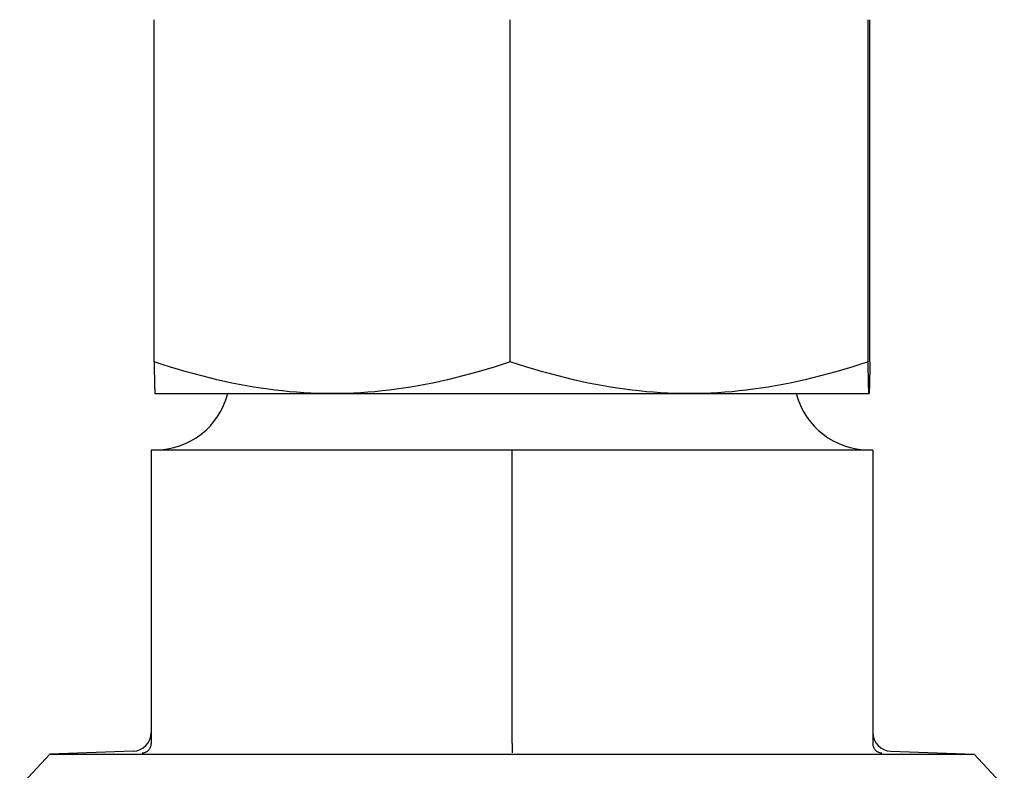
# Model space of a CAD drawing. Header units: millimetres. Extents: x 71 to 3793, y 26 to 321.
# Tile 5 of 11: x 417 to 443, y 196 to 216. Entities that reach past the tile are written whole.
import ezdxf

# ---------------------------------------------------------------- set-up
doc = ezdxf.new("R2010")
doc.units = ezdxf.units.MM
doc.layers.add('DETAIL', color=2, linetype='Continuous')

msp = doc.modelspace()

# ---------------------------------------------------------------- linework, layer by layer
at = {"layer": 'DETAIL'}
for p, q in [((420.79, 206.651), (420.79, 215.754)), ((430.268, 206.651), (430.268, 215.754)), ((439.79, 206.651), (439.79, 215.754)), ((439.835, 206.651), (439.835, 215.754)), ((420.813, 205.803), (425.529, 205.803)), ((420.813, 205.803), (420.813, 205.803)), ((425.529, 205.803), (435.029, 205.803)), ((435.029, 205.803), (439.813, 205.803)), ((439.813, 205.803), (439.813, 205.803)), ((439.813, 205.803), (439.813, 205.803)), ((430.313, 204.303), (420.713, 204.303)), ((420.713, 204.303), (420.713, 196.494)), ((439.913, 204.303), (430.313, 204.303)), ((430.313, 196.494), (430.313, 204.303)), ((439.913, 204.303), (439.913, 196.494)), ((420.23, 196.286), (418.012, 196.209)), ((430.313, 196.494), (430.313, 196.241)), ((440.395, 196.286), (442.613, 196.209)), ((418.012, 196.209), (417.213, 195.351)), ((418.012, 196.209), (442.613, 196.209)), ((442.613, 196.209), (443.413, 195.351))]:
    msp.add_line(p, q, dxfattribs=at)
at = {"layer": 'DETAIL', "flags": 128}
for points in [[(425.529, 205.803), (425.339, 205.804), (425.15, 205.809), (424.96, 205.816), (424.771, 205.826), (424.582, 205.839), (424.393, 205.855), (424.204, 205.874), (424.014, 205.896), (423.823, 205.92), (423.632, 205.947), (423.44, 205.978), (423.246, 206.011), (423.052, 206.047), (422.856, 206.086), (422.659, 206.128), (422.46, 206.174), (422.26, 206.222), (422.057, 206.273), (421.852, 206.328), (421.645, 206.386), (421.436, 206.447), (421.223, 206.512), (421.008, 206.58), (420.79, 206.651)], [(420.79, 206.651), (420.791, 206.58), (420.792, 206.513), (420.793, 206.449), (420.794, 206.388), (420.795, 206.33), (420.796, 206.276), (420.797, 206.225), (420.798, 206.176), (420.799, 206.131), (420.8, 206.089), (420.801, 206.05), (420.802, 206.014), (420.803, 205.981), (420.804, 205.95), (420.805, 205.923), (420.805, 205.898), (420.806, 205.876), (420.807, 205.857), (420.808, 205.841), (420.809, 205.828), (420.81, 205.817), (420.811, 205.81), (420.812, 205.805), (420.813, 205.803)], [(430.268, 206.651), (430.05, 206.58), (429.835, 206.512), (429.623, 206.447), (429.413, 206.386), (429.206, 206.328), (429.001, 206.273), (428.799, 206.222), (428.598, 206.174), (428.399, 206.128), (428.202, 206.086), (428.006, 206.047), (427.812, 206.011), (427.619, 205.978), (427.426, 205.947), (427.235, 205.92), (427.045, 205.896), (426.855, 205.874), (426.665, 205.855), (426.476, 205.839), (426.287, 205.826), (426.098, 205.816), (425.909, 205.809), (425.719, 205.804), (425.529, 205.803)], [(435.029, 205.803), (434.838, 205.804), (434.648, 205.809), (434.458, 205.816), (434.268, 205.826), (434.078, 205.839), (433.888, 205.855), (433.697, 205.874), (433.506, 205.896), (433.315, 205.92), (433.123, 205.947), (432.93, 205.978), (432.735, 206.011), (432.54, 206.047), (432.343, 206.086), (432.145, 206.128), (431.946, 206.174), (431.744, 206.222), (431.54, 206.273), (431.335, 206.328), (431.127, 206.386), (430.916, 206.447), (430.703, 206.512), (430.487, 206.58), (430.268, 206.651)], [(439.79, 206.651), (439.571, 206.58), (439.355, 206.512), (439.142, 206.447), (438.931, 206.386), (438.723, 206.328), (438.518, 206.273), (438.314, 206.222), (438.112, 206.174), (437.913, 206.128), (437.714, 206.086), (437.518, 206.047), (437.323, 206.011), (437.128, 205.978), (436.935, 205.947), (436.743, 205.92), (436.552, 205.896), (436.361, 205.874), (436.17, 205.855), (435.98, 205.839), (435.79, 205.826), (435.6, 205.816), (435.41, 205.809), (435.22, 205.804), (435.029, 205.803)], [(439.813, 205.803), (439.812, 205.804), (439.811, 205.809), (439.81, 205.816), (439.809, 205.826), (439.808, 205.839), (439.807, 205.855), (439.806, 205.874), (439.805, 205.896), (439.805, 205.92), (439.804, 205.947), (439.803, 205.978), (439.802, 206.011), (439.801, 206.047), (439.8, 206.086), (439.799, 206.128), (439.798, 206.174), (439.797, 206.222), (439.796, 206.273), (439.795, 206.328), (439.794, 206.386), (439.793, 206.447), (439.792, 206.512), (439.791, 206.58), (439.79, 206.651)], [(439.835, 206.651), (439.834, 206.58), (439.833, 206.512), (439.832, 206.447), (439.831, 206.386), (439.83, 206.328), (439.829, 206.273), (439.828, 206.222), (439.827, 206.174), (439.826, 206.128), (439.825, 206.086), (439.824, 206.047), (439.823, 206.011), (439.823, 205.978), (439.822, 205.947), (439.821, 205.92), (439.82, 205.896), (439.819, 205.874), (439.818, 205.855), (439.817, 205.839), (439.816, 205.826), (439.815, 205.816), (439.814, 205.809), (439.814, 205.804), (439.813, 205.803)], [(420.47, 196.241), (420.485, 196.242), (420.5, 196.244), (420.515, 196.247), (420.53, 196.251), (420.544, 196.256), (420.559, 196.261), (420.573, 196.268), (420.586, 196.275), (420.6, 196.283), (420.612, 196.292), (420.625, 196.302), (420.636, 196.313), (420.648, 196.325), (420.658, 196.337), (420.668, 196.35), (420.677, 196.364), (420.685, 196.379), (420.692, 196.394), (420.698, 196.409), (420.703, 196.426), (420.707, 196.442), (420.71, 196.459), (420.712, 196.476), (420.713, 196.494)], [(439.913, 196.494), (439.913, 196.476), (439.915, 196.459), (439.918, 196.442), (439.922, 196.426), (439.927, 196.409), (439.933, 196.394), (439.941, 196.379), (439.949, 196.364), (439.958, 196.35), (439.967, 196.337), (439.978, 196.325), (439.989, 196.313), (440.001, 196.302), (440.013, 196.292), (440.026, 196.283), (440.039, 196.275), (440.053, 196.268), (440.067, 196.261), (440.081, 196.256), (440.096, 196.251), (440.11, 196.247), (440.125, 196.244), (440.14, 196.242), (440.155, 196.241)]]:
    msp.add_lwpolyline(points, dxfattribs=at)
at = {"layer": 'DETAIL'}
for centre, radius, start, end in [((420.813, 206.303), 2, 270, 345.5225), ((439.813, 206.303), 2, 194.4775, 270), ((420.213, 196.786), 0.5, 272, 0), ((440.413, 196.786), 0.5, 180, 268)]:
    msp.add_arc(centre, radius, start, end, dxfattribs=at)

doc.saveas('drawing.dxf')
